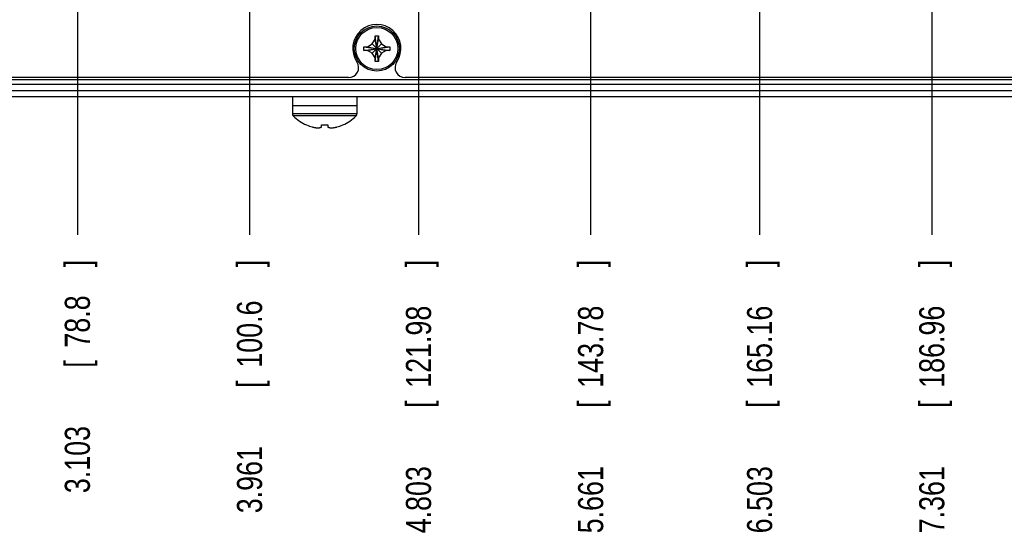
# Model space of a CAD drawing. Header units: inches. Extents: x 0 to 34, y 0 to 22.
# Tile 34 of 89: x 7 to 11.9, y 10.2 to 12.8. Entities that reach past the tile are written whole.
import ezdxf

# ---------------------------------------------------------------- set-up
doc = ezdxf.new("R2010")
doc.units = ezdxf.units.IN
doc.header["$LTSCALE"] = 1.87
doc.header["$MEASUREMENT"] = 0
doc.layers.get('0').update_dxf_attribs({"linetype": 'CONTINUOUS'})
doc.layers.add('DIMENSIONS', color=7, linetype='CONTINUOUS')
doc.styles.get("Standard").update_dxf_attribs({"font": 'txt', "width": 0.8})
doc.dimstyles.new('DIMSTYLE_1', dxfattribs={"dimtxt": 0.125, "dimasz": 0.18, "dimexe": 0.18, "dimexo": 0.0625, "dimgap": 0.09, "dimtad": 0, "dimtih": 1, "dimtoh": 1, "dimdec": 3, "dimzin": 4, "dimdsep": 46, "dimtxsty": 'STANDARD', "dimblk": '_FILLED', "dimblk1": '_FILLED', "dimblk2": '_FILLED', "dimcen": 0.09, "dimadec": 0, "dimazin": 0, "dimtp": 0.001, "dimtm": 0.001, "dimtfac": 1, "dimtdec": 3, "dimtofl": 0, "dimtmove": 0, "dimatfit": 3, "dimldrblk": '_FILLED', "dimfxl": 1, "dimtolj": 1, "dimtzin": 4, "dimarcsym": 0})

# ---------------------------------------------------------------- blocks, each defined once
blk = doc.blocks.new('*D4')
at = {"layer": 'DIMENSIONS', "color": 2, "linetype": 'CONTINUOUS'}
blk.add_line((7.2827, 14.0311), (7.2827, 11.6911), dxfattribs=at)
at = {"layer": 'DIMENSIONS', "color": 2, "linetype": 'CONTINUOUS', "width": 0.8}
for s, p in [(']', (7.3452, 11.5286)), ('78.8', (7.3452, 11.1286)), ('[', (7.3452, 11.0286)), ('3.103', (7.3452, 10.4036))]:
    blk.add_text(s, height=0.125, rotation=90, dxfattribs=at).set_placement(p)
blk = doc.blocks.new('_FILLED')
at = {"color": 0, "linetype": 'BYBLOCK'}
blk.add_solid([(0, 0), (-1, 0.174), (-1, -0.174)], dxfattribs=at)
blk = doc.blocks.new('*D5')
at = {"layer": 'DIMENSIONS', "color": 2, "linetype": 'CONTINUOUS'}
blk.add_line((8.1407, 14.3051), (8.1407, 11.6911), dxfattribs=at)
at = {"layer": 'DIMENSIONS', "color": 2, "linetype": 'CONTINUOUS', "width": 0.8}
for s, p in [(']', (8.2032, 11.5286)), ('100.6', (8.2032, 11.0286)), ('[', (8.2032, 10.9286)), ('3.961', (8.2032, 10.3036))]:
    blk.add_text(s, height=0.125, rotation=90, dxfattribs=at).set_placement(p)
blk = doc.blocks.new('*D6')
at = {"layer": 'DIMENSIONS', "color": 2, "linetype": 'CONTINUOUS'}
blk.add_line((8.9827, 14.0311), (8.9827, 11.6911), dxfattribs=at)
at = {"layer": 'DIMENSIONS', "color": 2, "linetype": 'CONTINUOUS', "width": 0.8}
for s, p in [(']', (9.0452, 11.5286)), ('121.98', (9.0452, 10.9286)), ('[', (9.0452, 10.8286)), ('4.803', (9.0452, 10.2036))]:
    blk.add_text(s, height=0.125, rotation=90, dxfattribs=at).set_placement(p)
blk = doc.blocks.new('*D7')
at = {"layer": 'DIMENSIONS', "color": 2, "linetype": 'CONTINUOUS'}
blk.add_line((9.8407, 14.3051), (9.8407, 11.6911), dxfattribs=at)
at = {"layer": 'DIMENSIONS', "color": 2, "linetype": 'CONTINUOUS', "width": 0.8}
for s, p in [(']', (9.9032, 11.5286)), ('143.78', (9.9032, 10.9286)), ('[', (9.9032, 10.8286)), ('5.661', (9.9032, 10.2036))]:
    blk.add_text(s, height=0.125, rotation=90, dxfattribs=at).set_placement(p)
blk = doc.blocks.new('*D8')
at = {"layer": 'DIMENSIONS', "color": 2, "linetype": 'CONTINUOUS'}
blk.add_line((10.6827, 14.0311), (10.6827, 11.6911), dxfattribs=at)
at = {"layer": 'DIMENSIONS', "color": 2, "linetype": 'CONTINUOUS', "width": 0.8}
for s, p in [(']', (10.7452, 11.5286)), ('165.16', (10.7452, 10.9286)), ('[', (10.7452, 10.8286)), ('6.503', (10.7452, 10.2036))]:
    blk.add_text(s, height=0.125, rotation=90, dxfattribs=at).set_placement(p)
blk = doc.blocks.new('*D9')
at = {"layer": 'DIMENSIONS', "color": 2, "linetype": 'CONTINUOUS'}
blk.add_line((11.5407, 14.3051), (11.5407, 11.6911), dxfattribs=at)
at = {"layer": 'DIMENSIONS', "color": 2, "linetype": 'CONTINUOUS', "width": 0.8}
for s, p in [(']', (11.6032, 11.5286)), ('186.96', (11.6032, 10.9286)), ('[', (11.6032, 10.8286)), ('7.361', (11.6032, 10.2036))]:
    blk.add_text(s, height=0.125, rotation=90, dxfattribs=at).set_placement(p)
blk = doc.blocks.new('*D10')
at = {"layer": 'DIMENSIONS', "color": 2, "linetype": 'CONTINUOUS'}
blk.add_line((12.3827, 14.0311), (12.3827, 11.6911), dxfattribs=at)
at = {"layer": 'DIMENSIONS', "color": 2, "linetype": 'CONTINUOUS', "width": 0.8}
for s, p in [(']', (12.4452, 11.5286)), ('208.34', (12.4452, 10.9286)), ('[', (12.4452, 10.8286)), ('8.203', (12.4452, 10.2036))]:
    blk.add_text(s, height=0.125, rotation=90, dxfattribs=at).set_placement(p)
blk = doc.blocks.new('*D11')
at = {"layer": 'DIMENSIONS', "color": 2, "linetype": 'CONTINUOUS'}
blk.add_line((13.2407, 14.3051), (13.2407, 11.6911), dxfattribs=at)
at = {"layer": 'DIMENSIONS', "color": 2, "linetype": 'CONTINUOUS', "width": 0.8}
for s, p in [(']', (13.3032, 11.5286)), ('230.14', (13.3032, 10.9286)), ('[', (13.3032, 10.8286)), ('9.061', (13.3032, 10.2036))]:
    blk.add_text(s, height=0.125, rotation=90, dxfattribs=at).set_placement(p)

msp = doc.modelspace()

# ---------------------------------------------------------------- linework, layer by layer
at = {"color": 7, "linetype": 'CONTINUOUS'}
for p, q in [((8.7527, 12.6412), (8.7662, 12.6646)), ((8.7662, 12.6826), (8.7842, 12.6826)), ((8.7662, 12.6646), (8.7662, 12.6826)), ((8.7842, 12.5546), (8.7662, 12.6826)), ((8.7662, 12.5546), (8.7842, 12.6826)), ((8.7842, 12.5726), (8.7662, 12.6646)), ((8.7662, 12.5726), (8.7842, 12.6646)), ((8.7842, 12.6826), (8.7842, 12.6646)), ((8.7842, 12.6646), (8.7977, 12.6412)), ((8.7112, 12.6096), (8.8392, 12.6276)), ((8.7112, 12.6276), (8.7292, 12.6276)), ((8.7112, 12.6276), (8.8392, 12.6096)), ((8.7112, 12.6096), (8.7112, 12.6276)), ((8.7292, 12.6276), (8.7527, 12.6412)), ((8.7292, 12.6096), (8.8212, 12.6276)), ((8.7292, 12.6276), (8.8212, 12.6096)), ((8.7977, 12.5961), (8.7527, 12.6412)), ((8.7527, 12.5961), (8.7977, 12.6412)), ((8.7977, 12.6412), (8.8212, 12.6276)), ((8.8212, 12.6276), (8.8392, 12.6276)), ((8.8392, 12.6276), (8.8392, 12.6096)), ((8.7292, 12.6096), (8.7112, 12.6096)), ((8.7527, 12.5961), (8.7292, 12.6096)), ((8.7662, 12.5726), (8.7527, 12.5961)), ((8.7662, 12.5546), (8.7662, 12.5726)), ((8.7977, 12.5961), (8.7842, 12.5726)), ((8.7842, 12.5726), (8.7842, 12.5546)), ((8.8212, 12.6096), (8.7977, 12.5961)), ((8.8392, 12.6096), (8.8212, 12.6096)), ((8.7842, 12.5546), (8.7662, 12.5546)), ((3.7852, 12.4636), (13.7652, 12.4636)), ((8.6342, 12.4736), (4.5462, 12.4736)), ((13.0042, 12.4736), (8.9162, 12.4736)), ((13.7752, 12.4386), (3.7752, 12.4386)), ((13.7752, 12.4086), (3.7752, 12.4086)), ((13.7752, 12.3786), (3.7752, 12.3786)), ((8.3552, 12.3786), (8.3552, 12.3336)), ((8.6752, 12.3786), (8.6752, 12.3336)), ((8.6762, 12.3336), (8.3542, 12.3336)), ((8.3542, 12.3336), (8.3542, 12.2934)), ((8.6762, 12.3336), (8.6762, 12.2934)), ((8.6762, 12.2934), (8.3542, 12.2934)), ((8.6717, 12.2827), (8.3587, 12.2827)), ((8.5002, 12.2277), (8.5002, 12.238)), ((8.5302, 12.238), (8.5302, 12.2277))]:
    msp.add_line(p, q, dxfattribs=at)
for radius in [0.1125, 0.105]:
    msp.add_circle((8.7752, 12.6186), radius, dxfattribs=at)
for centre, radius, start, end in [((8.7752, 12.6186), 0.12, 326.0255, 213.9745), ((8.6342, 12.5236), 0.05, 270, 33.9745), ((8.9162, 12.5236), 0.05, 146.0255, 270), ((8.3692, 12.2934), 0.015, 180, 225.4867), ((8.5152, 12.4419), 0.2233, 225.4867, 245.9451), ((8.5152, 12.4419), 0.2233, 294.0549, 314.5133), ((8.6612, 12.2934), 0.015, 314.5133, 360), ((8.5152, 12.4419), 0.2227, 246.2375, 254.1063), ((8.5152, 12.4419), 0.2227, 285.8937, 293.7625)]:
    msp.add_arc(centre, radius, start, end, dxfattribs=at)
for points, knots in [([(8.4242, 12.238), (8.4242, 12.238), (8.4242, 12.2381), (8.4243, 12.2383), (8.4244, 12.2384), (8.4245, 12.2385)], [0, 0, 0, 0, 0.112192, 0.446443, 1, 1, 1, 1]), ([(8.5002, 12.2385), (8.5036, 12.2383), (8.5102, 12.238), (8.5202, 12.238), (8.5268, 12.2383), (8.5302, 12.2385)], [0, 0, 0, 0, 0.332888, 0.667112, 1, 1, 1, 1]), ([(8.5002, 12.238), (8.5002, 12.2381), (8.5002, 12.2382), (8.5002, 12.2384), (8.5002, 12.2385)], [0, 0, 0, 0, 0.498153, 1, 1, 1, 1]), ([(8.5302, 12.2385), (8.5302, 12.2384), (8.5302, 12.2382), (8.5302, 12.2381), (8.5302, 12.238)], [0, 0, 0, 0, 0.501853, 1, 1, 1, 1]), ([(8.6059, 12.2385), (8.606, 12.2384), (8.6061, 12.2383), (8.6061, 12.2381), (8.6062, 12.238), (8.6062, 12.238)], [0, 0, 0, 0, 0.553455, 0.887763, 1, 1, 1, 1])]:
    msp.add_open_spline(points, degree=3, knots=knots, dxfattribs=at)
for points in [[(8.4245, 12.2385), (8.4246, 12.2384), (8.4248, 12.2383), (8.425, 12.2382)], [(8.425, 12.2382), (8.4251, 12.2382), (8.4253, 12.2381), (8.4254, 12.238)], [(8.4542, 12.2277), (8.4562, 12.2272), (8.4583, 12.2267), (8.4604, 12.2263)], [(8.4604, 12.2263), (8.4623, 12.2259), (8.4643, 12.2255), (8.4662, 12.2252)], [(8.4662, 12.2252), (8.4681, 12.2249), (8.4701, 12.2246), (8.472, 12.2243)], [(8.472, 12.2243), (8.4739, 12.2241), (8.4758, 12.2239), (8.4777, 12.2237)], [(8.4777, 12.2237), (8.4796, 12.2235), (8.4815, 12.2233), (8.4834, 12.2232)], [(8.4834, 12.2232), (8.4848, 12.2234), (8.4863, 12.2236), (8.4877, 12.2239)], [(8.4877, 12.2239), (8.4891, 12.2241), (8.4905, 12.2244), (8.4919, 12.2248)], [(8.4919, 12.2248), (8.4933, 12.2252), (8.4947, 12.2256), (8.496, 12.2261)], [(8.496, 12.2261), (8.4974, 12.2265), (8.4988, 12.2271), (8.5002, 12.2277)], [(8.5302, 12.2277), (8.5316, 12.2271), (8.533, 12.2265), (8.5344, 12.2261)], [(8.5344, 12.2261), (8.5357, 12.2256), (8.5371, 12.2252), (8.5385, 12.2248)], [(8.5385, 12.2248), (8.5399, 12.2244), (8.5413, 12.2241), (8.5427, 12.2239)], [(8.5427, 12.2239), (8.5441, 12.2236), (8.5456, 12.2234), (8.547, 12.2232)], [(8.547, 12.2232), (8.5489, 12.2233), (8.5508, 12.2235), (8.5527, 12.2237)], [(8.5527, 12.2237), (8.5546, 12.2239), (8.5565, 12.2241), (8.5584, 12.2243)], [(8.5584, 12.2243), (8.5603, 12.2246), (8.5623, 12.2249), (8.5642, 12.2252)], [(8.5642, 12.2252), (8.5661, 12.2255), (8.5681, 12.2259), (8.57, 12.2263)], [(8.57, 12.2263), (8.5721, 12.2267), (8.5742, 12.2272), (8.5762, 12.2277)], [(8.605, 12.238), (8.6051, 12.2381), (8.6053, 12.2382), (8.6054, 12.2382)], [(8.6054, 12.2382), (8.6056, 12.2383), (8.6058, 12.2384), (8.6059, 12.2385)]]:
    msp.add_open_spline(points, degree=3, dxfattribs=at)

# ---------------------------------------------------------------- dimensions: what is measured, and where the dimension line sits
at = {"layer": 'DIMENSIONS', "color": 2, "linetype": 'CONTINUOUS'}
for feature_location, offset, origin, picture, middle in [((8.1406977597, 14.3051163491), (0, -2.613975), (4.1801977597, 14.3676163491), '*D5', (8.1406977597, 10.9661413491)), ((9.8406977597, 14.3051163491), (0, -2.613975), (4.1801977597, 14.3676163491), '*D7', (9.8406977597, 10.9161413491)), ((11.5406977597, 14.3051163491), (0, -2.613975), (4.1801977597, 14.3676163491), '*D9', (11.5406977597, 10.9161413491)), ((13.2406977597, 14.3051163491), (0, -2.613975), (4.1801977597, 14.3676163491), '*D11', (13.2406977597, 10.9161413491)), ((7.2826977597, 14.0311163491), (0, -2.339975), (4.1801977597, 14.0936163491), '*D4', (7.2826977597, 11.0161413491)), ((8.9826977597, 14.0311163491), (0, -2.339975), (4.1801977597, 14.0936163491), '*D6', (8.9826977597, 10.9161413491)), ((10.6826977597, 14.0311163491), (0, -2.339975), (4.1801977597, 14.0936163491), '*D8', (10.6826977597, 10.9161413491)), ((12.3826977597, 14.0311163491), (0, -2.339975), (4.1801977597, 14.0936163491), '*D10', (12.3826977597, 10.9161413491))]:
    dim = msp.add_ordinate_dim(feature_location=feature_location, offset=offset, dtype=1, origin=origin, dimstyle='DIMSTYLE_1', dxfattribs=at)
    dim.commit()
    dim.dimension.update_dxf_attribs({"geometry": picture, "text_midpoint": middle})

doc.saveas('drawing.dxf')
